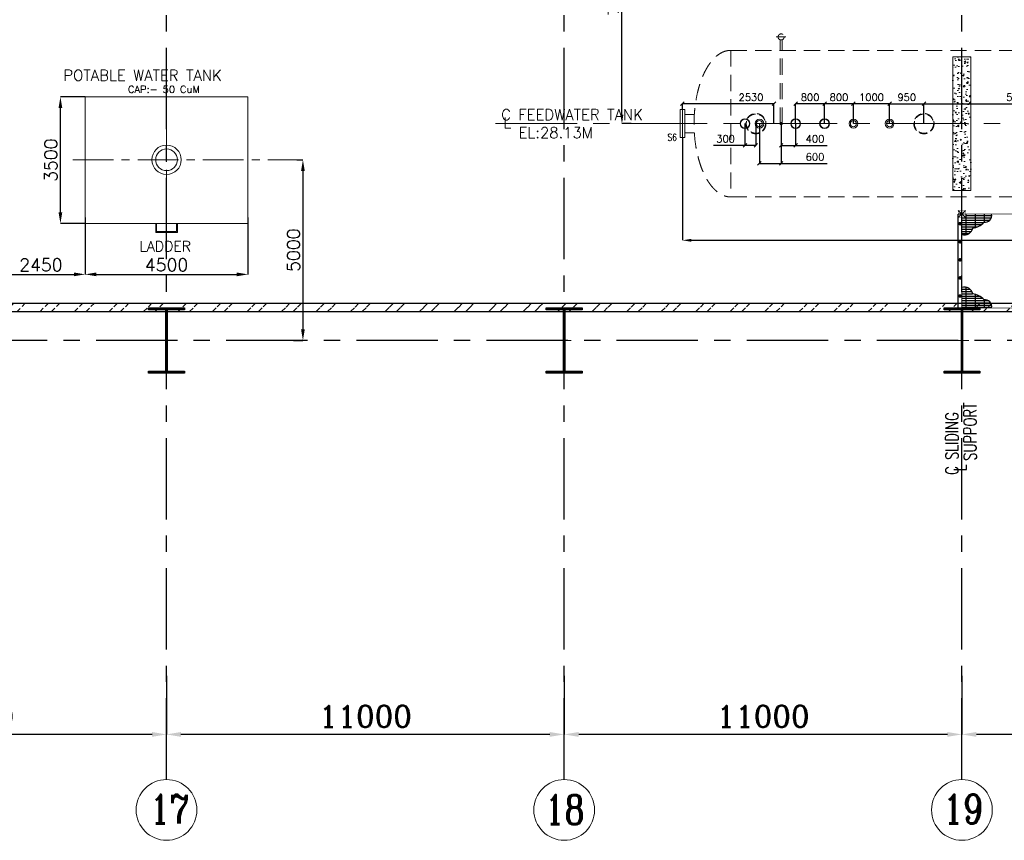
# Model space of a CAD drawing. Header units: inches. Extents: x 0 to 1544102, y -287698 to 23144100.
# Tile 57 of 256: x 202034 to 229269, y -206411 to -183704. Entities that reach past the tile are written whole.
import ezdxf

# ---------------------------------------------------------------- set-up
doc = ezdxf.new("R2010")
doc.units = ezdxf.units.IN
doc.header["$LTSCALE"] = 1800
doc.header["$MEASUREMENT"] = 0
for name, pattern in [('CENTER', [2, 1.25, -0.25, 0.25, -0.25]), ('DASHED', [0.75, 0.5, -0.25]), ('HIDDEN', [0.375, 0.25, -0.125]), ('HIDDEN2', [0.1875, 0.125, -0.0625])]:
    doc.linetypes.add(name, pattern=pattern)
doc.layers.get('0').update_dxf_attribs({"color": 253, "lineweight": 9})
for name, color, linetype, lineweight in [('CEN', 2, 'CENTER', 15), ('CONCRETE', 145, 'Continuous', 15), ('EQUIP', 8, 'HIDDEN', 9)]:
    doc.layers.add(name, color=color, linetype=linetype, lineweight=lineweight)
for name, color, linetype in [('COL', 1, 'Continuous'), ('DIM', 4, 'Continuous'), ('GRID', 251, 'CENTER'), ('STEEL', 231, 'Continuous'), ('TEXT', 3, 'Continuous'), ('WALL', 6, 'Continuous')]:
    doc.layers.add(name, color=color, linetype=linetype)
doc.styles.add('COMPLEX', font='complex')
doc.styles.add('ROMANC', font='ROMANC.SHX')
doc.styles.add('ROMANS', font='romans.shx')
doc.styles.add('SIMPLEX', font='SIMPLEX.SHX')
doc.dimstyles.new('HALF', dxfattribs={"dimtxt": 200, "dimasz": 100, "dimexe": 0, "dimexo": 0, "dimgap": 80, "dimtad": 1, "dimdec": 0, "dimzin": 0, "dimdsep": 46, "dimtxsty": 'ROMANS', "dimblk": 'OBLIQUE', "dimcen": 0, "dimclrd": 256, "dimclre": 9, "dimclrt": 256, "dimadec": 0, "dimazin": 0, "dimtfac": 0.09, "dimtdec": 0, "dimtix": 1, "dimtofl": 0, "dimtmove": 0, "dimatfit": 3, "dimldrblk": 'DOT', "dimfxl": 1, "dimtolj": 1, "dimtzin": 0, "dimarcsym": 0})
doc.dimstyles.new('K2', dxfattribs={"dimtxt": 600, "dimasz": 400, "dimexe": 200, "dimexo": 200, "dimgap": 200, "dimtad": 1, "dimdec": 0, "dimzin": 0, "dimdsep": 46, "dimtxsty": 'ROMANC', "dimcen": 0.09, "dimclrd": 256, "dimclrt": 4, "dimadec": 0, "dimazin": 0, "dimtfac": 1, "dimtdec": 0, "dimtofl": 0, "dimtmove": 1, "dimatfit": 3, "dimfxl": 0.18, "dimtolj": 1, "dimtzin": 0, "dimarcsym": 0})
doc.dimstyles.new('STANDARD1', dxfattribs={"dimtxt": 300, "dimasz": 250, "dimexe": 0, "dimexo": 0, "dimgap": 80, "dimtad": 1, "dimdec": 0, "dimzin": 0, "dimdsep": 46, "dimtxsty": 'ROMANS', "dimcen": 0, "dimclrd": 4, "dimclre": 4, "dimclrt": 7, "dimadec": 0, "dimazin": 0, "dimtfac": 0.09, "dimtdec": 0, "dimtix": 1, "dimtofl": 0, "dimtmove": 0, "dimatfit": 3, "dimfxl": 1, "dimtolj": 1, "dimtzin": 0, "dimarcsym": 0})
doc.dimstyles.new('USER175', dxfattribs={"dimscale": 175, "dimtxt": 2, "dimasz": 1.75, "dimexe": 0, "dimexo": 0, "dimgap": 0.5, "dimtad": 1, "dimdec": 0, "dimzin": 0, "dimdsep": 46, "dimtxsty": 'ROMANS', "dimcen": 0, "dimclrd": 4, "dimclre": 4, "dimclrt": 4, "dimadec": 0, "dimazin": 0, "dimtfac": 0.09, "dimtdec": 0, "dimtix": 1, "dimtofl": 0, "dimtmove": 0, "dimatfit": 3, "dimfxl": 1, "dimtolj": 1, "dimtzin": 0, "dimarcsym": 0})
pattern_1 = [(45, (-320647.8080868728, -240592.4441959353), (-477.2970773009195, 477.2970773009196), []), (45, (-320329.6100358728, -240592.4441959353), (-477.2970773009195, 477.2970773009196), [])]

# ---------------------------------------------------------------- blocks, each defined once
blk = doc.blocks.new('*D308')
at = {"layer": 'DIM', "color": 0, "lineweight": -2, "transparency": 16777216}
for p, q in [((228095.9670728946, -201855.8154803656), (228095.9670728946, -203481.3857821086)), ((238595.9670728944, -202999.7132345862), (238595.9670728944, -203481.3857821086))]:
    blk.add_line(p, q, dxfattribs=at)
at = {"layer": 'DIM', "lineweight": -2, "transparency": 16777216}
blk.add_line((238195.9670728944, -203481.3857821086), (228495.9670728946, -203481.3857821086), dxfattribs=at)
at = {"layer": 'DIM', "transparency": 16777216}
for points in [[(228495.9670728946, -203414.7191154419), (228495.9670728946, -203548.0524487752), (228095.9670728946, -203481.3857821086)], [(238195.9670728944, -203414.7191154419), (238195.9670728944, -203548.0524487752), (238595.9670728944, -203481.3857821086)]]:
    blk.add_solid(points, dxfattribs=at)
at = {"layer": 'DIM', "color": 4, "transparency": 16777216, "insert": (233345.9670728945, -202981.3857821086), "char_height": 600, "attachment_point": 5, "style": 'ROMANC'}
blk.add_mtext('\\A1;10500', dxfattribs=at)
blk = doc.blocks.new('*D309')
at = {"layer": 'DIM', "color": 0, "lineweight": -2, "transparency": 16777216}
for p, q in [((217095.9670728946, -201855.8154803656), (217095.9670728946, -203481.3857821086)), ((228095.9670728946, -202999.7132345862), (228095.9670728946, -203481.3857821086))]:
    blk.add_line(p, q, dxfattribs=at)
at = {"layer": 'DIM', "lineweight": -2, "transparency": 16777216}
blk.add_line((227695.9670728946, -203481.3857821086), (217495.9670728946, -203481.3857821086), dxfattribs=at)
at = {"layer": 'DIM', "transparency": 16777216}
for points in [[(217495.9670728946, -203414.7191154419), (217495.9670728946, -203548.0524487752), (217095.9670728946, -203481.3857821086)], [(227695.9670728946, -203414.7191154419), (227695.9670728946, -203548.0524487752), (228095.9670728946, -203481.3857821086)]]:
    blk.add_solid(points, dxfattribs=at)
at = {"layer": 'DIM', "color": 4, "transparency": 16777216, "insert": (222595.9670728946, -202981.3857821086), "char_height": 600, "attachment_point": 5, "style": 'ROMANC'}
blk.add_mtext('\\A1;11000', dxfattribs=at)
blk = doc.blocks.new('*D310')
at = {"layer": 'DIM', "color": 0, "lineweight": -2, "transparency": 16777216}
for p, q in [((206095.9670728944, -201855.8154803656), (206095.9670728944, -203481.3857821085)), ((217095.9670728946, -202999.7132345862), (217095.9670728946, -203481.3857821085))]:
    blk.add_line(p, q, dxfattribs=at)
at = {"layer": 'DIM', "lineweight": -2, "transparency": 16777216}
blk.add_line((216695.9670728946, -203481.3857821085), (206495.9670728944, -203481.3857821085), dxfattribs=at)
at = {"layer": 'DIM', "transparency": 16777216}
for points in [[(206495.9670728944, -203414.7191154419), (206495.9670728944, -203548.0524487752), (206095.9670728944, -203481.3857821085)], [(216695.9670728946, -203414.7191154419), (216695.9670728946, -203548.0524487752), (217095.9670728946, -203481.3857821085)]]:
    blk.add_solid(points, dxfattribs=at)
at = {"layer": 'DIM', "color": 4, "transparency": 16777216, "insert": (211595.9670728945, -202981.3857821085), "char_height": 600, "attachment_point": 5, "style": 'ROMANC'}
blk.add_mtext('\\A1;11000', dxfattribs=at)
blk = doc.blocks.new('*D316')
at = {"layer": 'DIM', "color": 0, "lineweight": -2, "transparency": 16777216}
for p, q in [((195095.9670728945, -201855.8154803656), (195095.9670728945, -203481.3857821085)), ((206095.9670728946, -202999.7132345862), (206095.9670728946, -203481.3857821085))]:
    blk.add_line(p, q, dxfattribs=at)
at = {"layer": 'DIM', "lineweight": -2, "transparency": 16777216}
blk.add_line((205695.9670728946, -203481.3857821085), (195495.9670728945, -203481.3857821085), dxfattribs=at)
at = {"layer": 'DIM', "transparency": 16777216}
for points in [[(195495.9670728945, -203414.7191154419), (195495.9670728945, -203548.0524487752), (195095.9670728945, -203481.3857821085)], [(205695.9670728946, -203414.7191154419), (205695.9670728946, -203548.0524487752), (206095.9670728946, -203481.3857821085)]]:
    blk.add_solid(points, dxfattribs=at)
at = {"layer": 'DIM', "color": 4, "transparency": 16777216, "insert": (200595.9670728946, -202981.3857821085), "char_height": 600, "attachment_point": 5, "style": 'ROMANC'}
blk.add_mtext('\\A1;11000', dxfattribs=at)
blk = doc.blocks.new('B-ROW COLUMN')
at = {"layer": 'COL'}
h = blk.add_hatch(dxfattribs=at)
h.set_pattern_fill('ANSI31', color=256, scale=200, style=0)
h.set_pattern_definition([(45, (155648.0475729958, 63141.7669365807), (-17.67766952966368, 17.67766952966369), [])])
h.paths.add_polyline_path([(171095.2260440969, 85177.62606348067), (172085.2260440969, 85177.62606348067), (172085.2260440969, 85127.62606348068), (171095.2260440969, 85127.62606348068)])
h.paths.add_polyline_path([(171574.2260440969, 86877.62606348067), (171606.2260440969, 86877.62606348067), (171606.2260440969, 85177.62606348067), (171574.2260440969, 85177.62606348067)])
h.paths.add_polyline_path([(171095.2260440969, 86927.62606348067), (172085.2260440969, 86927.62606348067), (172085.2260440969, 86877.62606348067), (171095.2260440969, 86877.62606348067)])
blk.add_line((171590.2260440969, 85127.62606348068), (171590.2260440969, 86927.62606348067))
at = {"layer": 'CEN'}
for p, q in [((171590.2260440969, 85127.62606348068), (171590.2260440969, 86927.62606348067)), ((171398.6575881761, 86027.62606348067), (171781.7945000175, 86027.62606348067))]:
    blk.add_line(p, q, dxfattribs=at)
at = {"layer": 'COL'}
for points in [[(171095.2260440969, 86927.62606348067), (172085.2260440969, 86927.62606348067), (172085.2260440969, 86877.62606348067), (171095.2260440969, 86877.62606348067)], [(171574.2260440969, 86877.62606348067), (171606.2260440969, 86877.62606348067), (171606.2260440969, 85177.62606348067), (171574.2260440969, 85177.62606348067)], [(171095.2260440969, 85177.62606348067), (172085.2260440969, 85177.62606348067), (172085.2260440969, 85127.62606348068), (171095.2260440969, 85127.62606348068)]]:
    blk.add_lwpolyline(points, close=True, dxfattribs=at)
blk = doc.blocks.new('DEAERATOR')
at = {"layer": 'STEEL'}
h = blk.add_hatch(dxfattribs=at)
h.set_pattern_fill('GRATE', color=256, scale=2000, style=0)
h.set_pattern_definition([(0, (-62282.90053270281, -61624.85558105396), (0, 62.5), []), (90, (-62282.90053270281, -61624.85558105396), (-250, 1.53e-14), [])])
h.paths.add_polyline_path([(-9678.352093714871, -2499.950005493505), (-10400.04997503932, -2499.950005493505), (-10400.04997503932, -2599.900005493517), (-10499.99997503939, -2599.900005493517), (-10499.99997503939, -3063.913327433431, 0.4620847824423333), (-10202.15082906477, -2887.08412778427, 0.1995693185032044), (-9892.820220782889, -2730.35261686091, 0.4767407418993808)])
h = blk.add_hatch(dxfattribs=at)
h.set_pattern_fill('GRATE', color=256, scale=2000, style=0)
h.set_pattern_definition([(0, (-62282.90053270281, 54024.90557006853), (0, -62.5), []), (270, (-62282.90053270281, 54024.90557006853), (-250, -1.53e-14), [])])
edge = h.paths.add_edge_path()
edge.add_line((-9678.352093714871, -5100.000005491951), (-10400.04997503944, -5100.000005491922))
edge.add_line((-10400.04997503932, -5100.000005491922), (-10499.99999999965, -5100))
edge.add_line((-10499.99999999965, -5100), (-10499.99997503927, -5000.050005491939))
edge.add_line((-10499.99997503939, -5000.050005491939), (-10499.99997503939, -4536.036683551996))
edge.add_arc((-10426.31712140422, -4751.187602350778), 227.4182947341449, 9.701061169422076, 108.9048218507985, ccw=False)
edge.add_arc((-10236.0030073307, -5163.296114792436), 451.7005241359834, 40.557190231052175, 85.70200368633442, ccw=False)
edge.add_arc((-9878.947333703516, -5071.703082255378), 202.5812581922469, -8.029436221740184, 93.926722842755, ccw=False)
at = {"linetype": 'HIDDEN2'}
for centre, radius in [((-16200.00000000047, 0), 279.5), ((-11550.00000000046, 0), 279.5), ((-16200.00000000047, 0), 265.5), ((-11550.00000000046, 0), 265.5)]:
    blk.add_circle(centre, radius, dxfattribs=at)
for centre, radius in [((-16500.00000000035, 0), 136.5), ((-16500.00000000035, 0), 123.8), ((-16100.00000000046, 0), 121), ((-16100.00000000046, 0), 84), ((-15100.00000000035, 4.365575e-10), 136.5), ((-15100.00000000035, 4.365575e-10), 123.8), ((-14300.00000000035, 4.365575e-10), 136.5), ((-14300.00000000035, 4.365575e-10), 123.8), ((-13500.00000000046, 0), 121), ((-13500.00000000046, 0), 84), ((-12500.00000000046, 0), 121), ((-12500.00000000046, 0), 84)]:
    blk.add_circle(centre, radius)
at = {"layer": 'CEN'}
blk.add_line((-23396.49560052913, 0), (18547.83853185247, 0), dxfattribs=at)
at = {"layer": 'COL'}
for p, q in [((-10400.04997503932, -2399.900005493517), (-10600.04997503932, -2599.900005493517)), ((-10600.04997503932, -2399.900005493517), (-10400.04997503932, -2599.900005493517))]:
    blk.add_line(p, q, dxfattribs=at)
at = {"layer": 'COL', "const_width": 10}
blk.add_lwpolyline([(-10600.04997503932, -2599.900005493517), (-10400.04997503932, -2599.900005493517), (-10400.04997503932, -2399.900005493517), (-10600.04997503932, -2399.900005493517)], close=True, dxfattribs=at)
at = {"layer": 'EQUIP'}
for p, q in [((-15633.99999999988, 2400), (-15365.99999999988, 2400)), ((-15529.99999999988, 0), (-15529.99999999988, 2321.539819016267)), ((-15469.99999999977, 0), (-15469.99999999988, 2321.539819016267)), ((-16895, 2028), (16895, 2028)), ((-16895, 2028), (-16895, -2028)), ((-16895, -2028), (16895, -2028))]:
    blk.add_line(p, q, dxfattribs=at)
at = {"layer": 'EQUIP', "linetype": 'DASHED'}
for p, q in [((-18294, 387.5), (-18294.00000000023, -387.5)), ((-18294, 387.5000000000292), (-18230, 387.5)), ((-18230, 387.5), (-18230.00000000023, -387.5)), ((-18166, 387.5), (-18230, 387.5)), ((-18166, 387.5), (-18166.00000000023, -387.5)), ((-17898.39857029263, 254), (-18166, 254)), ((-17898.39857029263, -254), (-18166.00000000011, -254)), ((-18230.00000000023, -387.5), (-18294.00000000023, -387.4999999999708)), ((-18230.00000000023, -387.5), (-18166.00000000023, -387.5))]:
    blk.add_line(p, q, dxfattribs=at)
at = {"layer": 'EQUIP'}
for centre, radius in [((-15499.99999999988, 2400), 84), ((-15499.99999999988, 0), 30)]:
    blk.add_circle(centre, radius, dxfattribs=at)
blk.add_ellipse((-16895, 0), major_axis=(-1.3973e-12, -2028), ratio=0.5, start_param=3.141592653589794, end_param=6.283185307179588, dxfattribs=at)
at = {"layer": 'STEEL'}
for p in [(-10599.99999999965, -5099.999999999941), (-10499.99999999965, -2500)]:
    blk.add_line(p, (-10599.99999999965, -2500), dxfattribs=at)
at = {"layer": 'STEEL', "const_width": 50}
for points in [[(-10574.99999999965, -2768.275666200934, 1), (-10524.99999999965, -2768.275666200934, 1)], [(-10574.99999999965, -3268.275666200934, 1), (-10524.99999999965, -3268.275666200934, 1)], [(-10574.99999999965, -3768.275666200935, 1), (-10524.99999999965, -3768.275666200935, 1)], [(-10574.99999999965, -4268.275666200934, 1), (-10524.99999999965, -4268.275666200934, 1)], [(-10574.99999999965, -4768.275666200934, 1), (-10524.99999999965, -4768.275666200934, 1)]]:
    blk.add_lwpolyline(points, format="xyb", close=True, dxfattribs=at)
at = {"layer": 'STEEL', "const_width": 25}
blk.add_lwpolyline([(3.49246e-10, -5100), (-10499.99999999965, -5100), (-10499.99999999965, -2500), (3.49246e-10, -2500)], close=True, dxfattribs=at)
at = {"layer": 'STEEL'}
for centre, radius, start, end in [((-9878.947333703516, -2528.246928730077), 202.5812581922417, 266.0732771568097, 8.029436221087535), ((-10426.31712140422, -2848.762408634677), 227.4182947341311, 251.0951781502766, 350.2989388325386), ((-10236.0030073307, -2436.653896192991), 451.7005241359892, 274.2979963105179, 319.4428097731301), ((-10426.31712140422, -4751.187602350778), 227.4182947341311, 9.701061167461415, 108.9048218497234), ((-10236.0030073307, -5163.296114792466), 451.7005241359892, 40.55719022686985, 85.70200368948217), ((-9878.947333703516, -5071.703082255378), 202.5812581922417, 351.9705637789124, 93.92672284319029)]:
    blk.add_arc(centre, radius, start, end, dxfattribs=at)
at = {"layer": 'TEXT'}
for s, style, p in [('C FEEDWATER TANK ', 'COMPLEX', (-23244.06746279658, 100)), ('L', 'COMPLEX', (-23181.22942697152, -125)), ('EL:28.13M', 'SIMPLEX', (-22762.4877316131, -400))]:
    blk.add_text(s, height=300, dxfattribs=dict(at, style=style)).set_placement(p)
at = {"layer": 'TEXT', "style": 'ROMANS', "width": 0.75}
blk.add_text('S6', height=200, dxfattribs=at).set_placement((-18642.4425365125, -478.9362797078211))
blk = doc.blocks.new('*D570')
at = {"layer": 'DIM', "color": 4, "lineweight": -2, "transparency": 16777216}
for p, q in [((164878.6135580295, -179581.0958762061), (218690.5626868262, -179581.0958762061)), ((218690.5626868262, -186331.095876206), (218690.5626868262, -179831.0958762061)), ((218947.0626868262, -186581.0958762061), (218690.5626868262, -186581.0958762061))]:
    blk.add_line(p, q, dxfattribs=at)
at = {"layer": 'DIM', "color": 4, "transparency": 16777216}
for points in [[(218648.8960201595, -179831.0958762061), (218732.2293534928, -179831.0958762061), (218690.5626868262, -179581.0958762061)], [(218648.8960201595, -186331.095876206), (218732.2293534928, -186331.095876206), (218690.5626868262, -186581.0958762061)]]:
    blk.add_solid(points, dxfattribs=at)
at = {"layer": 'DIM', "color": 7, "transparency": 16777216, "insert": (218460.5626868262, -183081.095876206), "char_height": 300, "attachment_point": 5, "rotation": 90, "style": 'ROMANS'}
blk.add_mtext('\\A1;7000', dxfattribs=at)
blk = doc.blocks.new('*D356')
at = {"layer": 'DIM', "color": 4, "lineweight": -2, "transparency": 16777216}
for p, q in [((256825.9670728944, -186468.5958762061), (256825.9670728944, -189809.0958762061)), ((220365.9670728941, -186968.5958762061), (220365.9670728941, -189809.0958762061)), ((220615.9670728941, -189809.0958762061), (256575.9670728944, -189809.0958762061))]:
    blk.add_line(p, q, dxfattribs=at)
at = {"layer": 'DIM', "color": 4, "transparency": 16777216}
for points in [[(220615.9670728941, -189767.4292095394), (220615.9670728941, -189850.7625428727), (220365.9670728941, -189809.0958762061)], [(256575.9670728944, -189767.4292095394), (256575.9670728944, -189850.7625428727), (256825.9670728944, -189809.0958762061)]]:
    blk.add_solid(points, dxfattribs=at)
at = {"layer": 'DIM', "color": 7, "transparency": 16777216, "insert": (242359.5446669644, -189579.095876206), "char_height": 300, "attachment_point": 5, "style": 'ROMANS'}
blk.add_mtext('\\A1;36460', dxfattribs=at)
blk = doc.blocks.new('_Oblique')
at = {"color": 0, "linetype": 'ByBlock', "lineweight": -2}
blk.add_line((-0.5, -0.5), (0.5, 0.5), dxfattribs=at)
blk = doc.blocks.new('*D382')
at = {"layer": 'DIM', "color": 9, "lineweight": -2, "transparency": 16777216}
for p, q in [((227045.967072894, -186581.0958762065), (227045.967072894, -186031.0958762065)), ((232290.9670728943, -186193.5958762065), (232290.9670728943, -186031.0958762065))]:
    blk.add_line(p, q, dxfattribs=at)
at = {"layer": 'DIM', "lineweight": -2, "transparency": 16777216}
blk.add_line((227045.967072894, -186031.0958762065), (232290.9670728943, -186031.0958762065), dxfattribs=at)
at = {"layer": 'DIM', "lineweight": -2, "transparency": 16777216, "xscale": 100, "yscale": 100, "zscale": 100, "rotation": 180}
blk.add_blockref('_Oblique', (227045.967072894, -186031.0958762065), dxfattribs=at)
at = {"layer": 'DIM', "lineweight": -2, "transparency": 16777216, "xscale": 100, "yscale": 100, "zscale": 100}
blk.add_blockref('_Oblique', (232290.9670728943, -186031.0958762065), dxfattribs=at)
at = {"layer": 'DIM', "transparency": 16777216, "insert": (229668.4670728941, -185851.0958762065), "char_height": 200, "attachment_point": 5, "style": 'ROMANS'}
blk.add_mtext('\\A1;5245', dxfattribs=at)
blk = doc.blocks.new('_Dot')
at = {"color": 0, "linetype": 'ByBlock', "lineweight": -2}
blk.add_line((-0.5, 0), (-1, 0), dxfattribs=at)
at = {"color": 0, "linetype": 'ByBlock', "const_width": 0.5}
blk.add_lwpolyline([(-0.25, 0, 1), (0.25, 0, 1)], format="xyb", close=True, dxfattribs=at)
blk = doc.blocks.new('*D383')
at = {"layer": 'DIM', "color": 9, "lineweight": -2, "transparency": 16777216}
for p, q in [((226095.967072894, -186581.0958762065), (226095.967072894, -186031.0958762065)), ((227045.967072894, -186581.0958762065), (227045.967072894, -186031.0958762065))]:
    blk.add_line(p, q, dxfattribs=at)
at = {"layer": 'DIM', "lineweight": -2, "transparency": 16777216}
blk.add_line((226095.967072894, -186031.0958762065), (227045.967072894, -186031.0958762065), dxfattribs=at)
at = {"layer": 'DIM', "lineweight": -2, "transparency": 16777216, "xscale": 100, "yscale": 100, "zscale": 100, "rotation": 180}
blk.add_blockref('_Oblique', (226095.967072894, -186031.0958762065), dxfattribs=at)
at = {"layer": 'DIM', "lineweight": -2, "transparency": 16777216, "xscale": 100, "yscale": 100, "zscale": 100}
blk.add_blockref('_Oblique', (227045.967072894, -186031.0958762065), dxfattribs=at)
at = {"layer": 'DIM', "transparency": 16777216, "insert": (226570.967072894, -185851.0958762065), "char_height": 200, "attachment_point": 5, "style": 'ROMANS'}
blk.add_mtext('\\A1;950', dxfattribs=at)
blk = doc.blocks.new('*D384')
at = {"layer": 'DIM', "color": 9, "lineweight": -2, "transparency": 16777216}
for p, q in [((222495.967072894, -186581.0958762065), (222495.967072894, -187681.0958762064)), ((223095.9670728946, -186581.0958762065), (223095.9670728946, -187681.0958762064))]:
    blk.add_line(p, q, dxfattribs=at)
at = {"layer": 'DIM', "lineweight": -2, "transparency": 16777216}
for p, q in [((222495.967072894, -187681.0958762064), (223095.9670728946, -187681.0958762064)), ((223095.9670728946, -187681.0958762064), (224365.4908824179, -187681.0958762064))]:
    blk.add_line(p, q, dxfattribs=at)
at = {"layer": 'DIM', "lineweight": -2, "transparency": 16777216, "xscale": 100, "yscale": 100, "zscale": 100, "rotation": 180}
blk.add_blockref('_Oblique', (222495.967072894, -187681.0958762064), dxfattribs=at)
at = {"layer": 'DIM', "lineweight": -2, "transparency": 16777216, "xscale": 100, "yscale": 100, "zscale": 100}
blk.add_blockref('_Oblique', (223095.9670728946, -187681.0958762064), dxfattribs=at)
at = {"layer": 'DIM', "transparency": 16777216, "insert": (224033.1099300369, -187501.0958762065), "char_height": 200, "attachment_point": 5, "style": 'ROMANS'}
blk.add_mtext('\\A1;600', dxfattribs=at)
blk = doc.blocks.new('*D385')
at = {"layer": 'DIM', "color": 9, "lineweight": -2, "transparency": 16777216}
for p, q in [((220365.9670728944, -186193.5958762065), (220365.9670728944, -186031.0958762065)), ((222895.9670728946, -186581.0958762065), (222895.9670728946, -186031.0958762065))]:
    blk.add_line(p, q, dxfattribs=at)
at = {"layer": 'DIM', "lineweight": -2, "transparency": 16777216}
blk.add_line((222895.9670728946, -186031.0958762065), (220365.9670728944, -186031.0958762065), dxfattribs=at)
at = {"layer": 'DIM', "lineweight": -2, "transparency": 16777216, "xscale": 100, "yscale": 100, "zscale": 100, "rotation": 180}
blk.add_blockref('_Oblique', (220365.9670728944, -186031.0958762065), dxfattribs=at)
at = {"layer": 'DIM', "lineweight": -2, "transparency": 16777216, "xscale": 100, "yscale": 100, "zscale": 100}
blk.add_blockref('_Oblique', (222895.9670728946, -186031.0958762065), dxfattribs=at)
at = {"layer": 'DIM', "transparency": 16777216, "insert": (222262.3591527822, -185851.0958762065), "char_height": 200, "attachment_point": 5, "style": 'ROMANS'}
blk.add_mtext('\\A1;2530', dxfattribs=at)
blk = doc.blocks.new('*D396')
at = {"layer": 'DIM', "color": 9, "lineweight": -2, "transparency": 16777216}
for p, q in [((225095.967072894, -186581.0958762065), (225095.967072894, -186031.0958762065)), ((226095.967072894, -186581.0958762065), (226095.967072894, -186031.0958762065))]:
    blk.add_line(p, q, dxfattribs=at)
at = {"layer": 'DIM', "lineweight": -2, "transparency": 16777216}
blk.add_line((226095.967072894, -186031.0958762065), (225095.967072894, -186031.0958762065), dxfattribs=at)
at = {"layer": 'DIM', "lineweight": -2, "transparency": 16777216, "xscale": 100, "yscale": 100, "zscale": 100, "rotation": 180}
blk.add_blockref('_Oblique', (225095.967072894, -186031.0958762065), dxfattribs=at)
at = {"layer": 'DIM', "lineweight": -2, "transparency": 16777216, "xscale": 100, "yscale": 100, "zscale": 100}
blk.add_blockref('_Oblique', (226095.967072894, -186031.0958762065), dxfattribs=at)
at = {"layer": 'DIM', "transparency": 16777216, "insert": (225595.967072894, -185851.0958762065), "char_height": 200, "attachment_point": 5, "style": 'ROMANS'}
blk.add_mtext('\\A1;1000', dxfattribs=at)
blk = doc.blocks.new('*D397')
at = {"layer": 'DIM', "color": 9, "lineweight": -2, "transparency": 16777216}
for p, q in [((224295.9670728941, -186581.095876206), (224295.9670728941, -186031.0958762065)), ((225095.967072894, -186581.0958762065), (225095.967072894, -186031.0958762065))]:
    blk.add_line(p, q, dxfattribs=at)
at = {"layer": 'DIM', "lineweight": -2, "transparency": 16777216}
blk.add_line((225095.967072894, -186031.0958762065), (224295.9670728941, -186031.0958762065), dxfattribs=at)
at = {"layer": 'DIM', "lineweight": -2, "transparency": 16777216, "xscale": 100, "yscale": 100, "zscale": 100, "rotation": 180}
blk.add_blockref('_Oblique', (224295.9670728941, -186031.0958762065), dxfattribs=at)
at = {"layer": 'DIM', "lineweight": -2, "transparency": 16777216, "xscale": 100, "yscale": 100, "zscale": 100}
blk.add_blockref('_Oblique', (225095.967072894, -186031.0958762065), dxfattribs=at)
at = {"layer": 'DIM', "transparency": 16777216, "insert": (224695.9670728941, -185851.0958762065), "char_height": 200, "attachment_point": 5, "style": 'ROMANS'}
blk.add_mtext('\\A1;800', dxfattribs=at)
blk = doc.blocks.new('*D398')
at = {"layer": 'DIM', "color": 9, "lineweight": -2, "transparency": 16777216}
for p, q in [((223495.9670728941, -186581.095876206), (223495.9670728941, -186031.0958762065)), ((224295.9670728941, -186581.095876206), (224295.9670728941, -186031.0958762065))]:
    blk.add_line(p, q, dxfattribs=at)
at = {"layer": 'DIM', "lineweight": -2, "transparency": 16777216}
blk.add_line((224295.9670728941, -186031.0958762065), (223495.9670728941, -186031.0958762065), dxfattribs=at)
at = {"layer": 'DIM', "lineweight": -2, "transparency": 16777216, "xscale": 100, "yscale": 100, "zscale": 100, "rotation": 180}
blk.add_blockref('_Oblique', (223495.9670728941, -186031.0958762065), dxfattribs=at)
at = {"layer": 'DIM', "lineweight": -2, "transparency": 16777216, "xscale": 100, "yscale": 100, "zscale": 100}
blk.add_blockref('_Oblique', (224295.9670728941, -186031.0958762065), dxfattribs=at)
at = {"layer": 'DIM', "transparency": 16777216, "insert": (223895.9670728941, -185851.0958762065), "char_height": 200, "attachment_point": 5, "style": 'ROMANS'}
blk.add_mtext('\\A1;800', dxfattribs=at)
blk = doc.blocks.new('*D399')
at = {"layer": 'DIM', "color": 9, "lineweight": -2, "transparency": 16777216}
for p, q in [((222095.9670728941, -186581.0958762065), (222095.9670728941, -187181.0958762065)), ((222395.967072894, -186581.0958762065), (222395.967072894, -187181.0958762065))]:
    blk.add_line(p, q, dxfattribs=at)
at = {"layer": 'DIM', "lineweight": -2, "transparency": 16777216}
for p, q in [((222095.9670728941, -187181.0958762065), (221221.6813586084, -187181.0958762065)), ((222395.967072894, -187181.0958762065), (222095.9670728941, -187181.0958762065))]:
    blk.add_line(p, q, dxfattribs=at)
at = {"layer": 'DIM', "lineweight": -2, "transparency": 16777216, "xscale": 100, "yscale": 100, "zscale": 100, "rotation": 180}
blk.add_blockref('_Oblique', (222095.9670728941, -187181.0958762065), dxfattribs=at)
at = {"layer": 'DIM', "lineweight": -2, "transparency": 16777216, "xscale": 100, "yscale": 100, "zscale": 100}
blk.add_blockref('_Oblique', (222395.967072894, -187181.0958762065), dxfattribs=at)
at = {"layer": 'DIM', "transparency": 16777216, "insert": (221558.8242157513, -187001.0958762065), "char_height": 200, "attachment_point": 5, "style": 'ROMANS'}
blk.add_mtext('\\A1;300', dxfattribs=at)
blk = doc.blocks.new('*D400')
at = {"layer": 'DIM', "color": 9, "lineweight": -2, "transparency": 16777216}
for p, q in [((223095.9670728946, -186581.0958762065), (223095.9670728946, -187181.0958762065)), ((223495.9670728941, -186581.095876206), (223495.9670728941, -187181.0958762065))]:
    blk.add_line(p, q, dxfattribs=at)
at = {"layer": 'DIM', "lineweight": -2, "transparency": 16777216}
for p, q in [((223095.9670728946, -187181.0958762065), (223495.9670728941, -187181.0958762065)), ((223495.9670728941, -187181.0958762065), (224370.2527871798, -187181.0958762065))]:
    blk.add_line(p, q, dxfattribs=at)
at = {"layer": 'DIM', "lineweight": -2, "transparency": 16777216, "xscale": 100, "yscale": 100, "zscale": 100, "rotation": 180}
blk.add_blockref('_Oblique', (223095.9670728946, -187181.0958762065), dxfattribs=at)
at = {"layer": 'DIM', "lineweight": -2, "transparency": 16777216, "xscale": 100, "yscale": 100, "zscale": 100}
blk.add_blockref('_Oblique', (223495.9670728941, -187181.0958762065), dxfattribs=at)
at = {"layer": 'DIM', "transparency": 16777216, "insert": (224033.1099300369, -187001.0958762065), "char_height": 200, "attachment_point": 5, "style": 'ROMANS'}
blk.add_mtext('\\A1;400', dxfattribs=at)
blk = doc.blocks.new('*D587')
at = {"color": 4, "lineweight": -2, "transparency": 16777216}
for p, q in [((209701.8445296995, -187581.417812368), (209868.8214427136, -187581.417812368)), ((209868.8214427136, -187887.6678123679), (209868.8214427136, -192274.8458762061)), ((209610.7737393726, -192581.0958762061), (209868.8214427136, -192581.0958762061))]:
    blk.add_line(p, q, dxfattribs=at)
at = {"color": 4, "transparency": 16777216}
for points in [[(209817.779776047, -187887.6678123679), (209919.8631093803, -187887.6678123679), (209868.8214427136, -187581.417812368)], [(209817.779776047, -192274.8458762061), (209919.8631093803, -192274.8458762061), (209868.8214427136, -192581.0958762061)]]:
    blk.add_solid(points, dxfattribs=at)
at = {"color": 4, "transparency": 16777216, "insert": (209606.3214427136, -190081.256844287), "char_height": 350, "attachment_point": 5, "rotation": 90, "style": 'ROMANS'}
blk.add_mtext('\\A1;5000', dxfattribs=at)
blk = doc.blocks.new('*D588')
at = {"color": 4, "lineweight": -2, "transparency": 16777216}
for p, q in [((203845.9670728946, -185841.4178123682), (203160.5268588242, -185841.4178123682)), ((203160.5268588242, -189035.1678123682), (203160.5268588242, -186147.6678123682)), ((203845.9670728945, -189341.4178123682), (203160.5268588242, -189341.4178123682))]:
    blk.add_line(p, q, dxfattribs=at)
at = {"color": 4, "transparency": 16777216}
for points in [[(203109.4851921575, -186147.6678123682), (203211.5685254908, -186147.6678123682), (203160.5268588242, -185841.4178123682)], [(203109.4851921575, -189035.1678123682), (203211.5685254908, -189035.1678123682), (203160.5268588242, -189341.4178123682)]]:
    blk.add_solid(points, dxfattribs=at)
at = {"color": 4, "transparency": 16777216, "insert": (202898.0268588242, -187591.4178123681), "char_height": 350, "attachment_point": 5, "rotation": 90, "style": 'ROMANS'}
blk.add_mtext('\\A1;3500', dxfattribs=at)
blk = doc.blocks.new('*D589')
at = {"color": 4, "lineweight": -2, "transparency": 16777216}
for p, q in [((203845.9670728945, -189176.8342291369), (203845.9670728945, -190751.7058574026)), ((208345.9670728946, -189176.8342291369), (208345.9670728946, -190751.7058574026)), ((204152.2170728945, -190751.7058574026), (208039.7170728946, -190751.7058574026))]:
    blk.add_line(p, q, dxfattribs=at)
at = {"color": 4, "transparency": 16777216}
for points in [[(204152.2170728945, -190700.6641907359), (204152.2170728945, -190802.7475240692), (203845.9670728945, -190751.7058574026)], [(208039.7170728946, -190700.6641907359), (208039.7170728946, -190802.7475240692), (208345.9670728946, -190751.7058574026)]]:
    blk.add_solid(points, dxfattribs=at)
at = {"color": 4, "transparency": 16777216, "insert": (206095.9670728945, -190489.2058574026), "char_height": 350, "attachment_point": 5, "style": 'ROMANS'}
blk.add_mtext('\\A1;4500', dxfattribs=at)
blk = doc.blocks.new('*D90')
at = {"color": 4, "lineweight": -2, "transparency": 16777216}
for p, q in [((201395.7619961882, -190081.095876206), (201395.7619961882, -190751.7058574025)), ((203845.9670728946, -190090.4780799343), (203845.9670728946, -190751.7058574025)), ((201702.0119961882, -190751.7058574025), (203539.7170728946, -190751.7058574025))]:
    blk.add_line(p, q, dxfattribs=at)
at = {"color": 4, "transparency": 16777216}
for points in [[(201702.0119961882, -190700.6641907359), (201702.0119961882, -190802.7475240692), (201395.7619961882, -190751.7058574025)], [(203539.7170728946, -190700.6641907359), (203539.7170728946, -190802.7475240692), (203845.9670728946, -190751.7058574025)]]:
    blk.add_solid(points, dxfattribs=at)
at = {"color": 4, "transparency": 16777216, "insert": (202620.8645345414, -190489.2058574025), "char_height": 350, "attachment_point": 5, "style": 'ROMANS'}
blk.add_mtext('\\A1;2450', dxfattribs=at)

msp = doc.modelspace()

# ---------------------------------------------------------------- hatches: boundary and pattern name
h = msp.add_hatch()
h.set_pattern_fill('ANSI32', color=256, scale=1800, style=0)
h.set_pattern_definition(pattern_1)
edge = h.paths.add_edge_path()
edge.add_line((181169.5734245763, -178191.0958762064), (206945.9670728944, -178191.095876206))
edge.add_line((181169.5734245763, -178421.095876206), (206945.9670728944, -178421.0958762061))
edge.add_line((164695.9670728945, -178191.0958762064), (179169.5734245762, -178191.0958762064))
edge.add_line((164695.9670728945, -178421.095876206), (179169.5734245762, -178421.095876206))
edge.add_line((208445.9670728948, -178191.095876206), (254145.9748972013, -178191.0958762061))
edge.add_line((208445.9670728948, -178421.095876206), (254145.9748972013, -178421.0958762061))
edge.add_line((255255.9748972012, -178191.0958762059), (272835.9670728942, -178191.095876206))
edge.add_line((255255.9748972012, -178421.0958762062), (272605.9670728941, -178421.095876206))
edge.add_line((272835.9670728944, -184617.9720606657), (272835.9670728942, -178191.095876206))
edge.add_line((272605.9670728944, -184594.564150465), (272605.9670728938, -178421.0958762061))
h = msp.add_hatch()
h.set_pattern_fill('ANSI32', color=256, scale=1800, style=0)
h.set_pattern_definition(pattern_1)
edge = h.paths.add_edge_path()
edge.add_line((157279.9855784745, -191551.0958762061), (272605.9670728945, -191551.095876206))
edge.add_line((157495.9670728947, -191781.0958762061), (272835.9670728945, -191781.0958762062))
at = {"layer": 'CONCRETE'}
h = msp.add_hatch(dxfattribs=at)
h.set_pattern_fill('AR-CONC', color=256, scale=50, style=0)
h.set_pattern_definition([(50, (135793.9184614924, -237801.1758905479), (358.6300913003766, -31.37606749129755), [37.5, -412.5]), (355, (135793.9184614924, -237801.1758905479), (-69.37566680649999, 376.0960668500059), [30, -330]), (100.4514, (135823.8043014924, -237803.7905605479), (289.2546908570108, 344.7197710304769), [31.87009499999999, -350.5710559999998]), (46.18420000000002, (135793.9184614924, -237701.1758905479), (533.6205243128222, -82.75950716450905), [56.24999999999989, -618.7499999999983]), (96.63559999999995, (135838.3868339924, -237708.0725440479), (467.3313527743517, 487.0589354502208), [47.80514399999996, -525.8564999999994]), (351.1842000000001, (135793.9184614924, -237701.1758905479), (467.3309725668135, 487.0593004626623), [45, -495]), (21, (135843.9184614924, -237726.1758905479), (298.4535260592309, -201.3094453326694), [37.5, -412.5]), (326, (135843.9184614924, -237726.1758905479), (121.6576659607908, 362.5750225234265), [30, -330]), (71.45140000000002, (135868.7895779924, -237742.9516935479), (420.1113142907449, 161.2652483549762), [31.870095, -350.571056]), (37.50000000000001, (135793.9184614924, -237801.1758905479), (6.079927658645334, 166.4469269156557), [0, -326, 0, -335, 0, -331.25]), (7.499999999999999, (135793.9184614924, -237801.1758905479), (131.5347687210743, 197.2058559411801), [0, -191, 0, -318.5, 0, -126.25]), (327.5, (135682.4184614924, -237801.1758905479), (266.9112180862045, -11.27743586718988), [0, -125, 0, -390, 0, -517.4999999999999]), (317.5, (135632.4184614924, -237801.1758905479), (291.5930846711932, 50.05249116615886), [0, -162.5, 0, -259, 0, -367.5])])
h.paths.add_polyline_path([(227845.9670728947, -184731.095876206), (227845.9670728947, -186581.0958762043), (228095.9670728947, -186581.0958762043), (228095.9670728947, -184731.095876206)])
h.paths.add_polyline_path([(227845.9670728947, -186581.0958762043), (227845.9670728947, -188431.0958762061), (228095.9670728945, -188431.0958762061), (228095.9670728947, -186581.0958762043)])
h.paths.add_polyline_path([(228345.9670728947, -186581.0958762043), (228345.9670728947, -184731.095876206), (228095.9670728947, -184731.095876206), (228095.9670728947, -186581.0958762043)])
h.paths.add_polyline_path([(228345.9670728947, -188431.0958762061), (228345.9670728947, -186581.0958762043), (228095.9670728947, -186581.0958762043), (228095.9670728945, -188431.0958762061)])

# ---------------------------------------------------------------- linework, layer by layer
at = {"color": 1}
for p, q in [((208345.9670728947, -185841.4178123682), (203845.9670728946, -185841.4178123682)), ((203845.9670728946, -185841.4178123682), (203845.9670728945, -189341.4178123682)), ((208345.9670728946, -185841.4178123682), (208345.9670728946, -189341.4178123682)), ((208345.9670728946, -189341.4178123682), (203845.9670728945, -189341.4178123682))]:
    msp.add_line(p, q, dxfattribs=at)
for p, q in [((205795.9670728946, -189341.417812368), (205795.9670728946, -189591.417812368)), ((205820.9670728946, -189341.417812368), (205820.9670728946, -189566.417812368)), ((206370.9670728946, -189341.417812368), (206370.9670728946, -189566.417812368)), ((206395.9670728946, -189341.417812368), (206395.9670728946, -189591.417812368)), ((205795.9670728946, -189591.417812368), (206395.9670728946, -189591.417812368)), ((205820.9670728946, -189566.417812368), (206370.9670728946, -189566.417812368))]:
    msp.add_line(p, q)
for centre, radius in [((206095.9670728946, -187581.4178123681), 406), ((206095.9670728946, -187581.4178123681), 300), ((206095.9670728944, -205571.0278477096), 840.3417717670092), ((206095.9670728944, -205571.0278477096), 840.3417717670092), ((217095.9670728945, -205571.0278477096), 840.3417717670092), ((217095.9670728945, -205571.0278477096), 840.3417717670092), ((228095.9670728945, -205571.0278477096), 840.3417717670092), ((228095.9670728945, -205571.0278477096), 840.3417717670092)]:
    msp.add_circle(centre, radius)
at = {"layer": 'CEN', "ltscale": 0.5}
for p, q in [((206095.9670728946, -189433.9178123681), (206095.9670728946, -185728.9178123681)), ((203500.9249440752, -187581.4178123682), (209701.8445296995, -187581.417812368))]:
    msp.add_line(p, q, dxfattribs=at)
at = {"layer": 'CONCRETE'}
msp.add_lwpolyline([(227845.9670728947, -184731.095876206), (228345.9670728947, -184731.095876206), (228345.9670728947, -188431.0958762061), (227845.9670728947, -188431.0958762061)], close=True, dxfattribs=at)
at = {"layer": 'GRID'}
for p, q in [((206095.9670728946, -204730.6860759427), (206095.9670728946, -176081.0958762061)), ((217095.9670728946, -204730.6860759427), (217095.9670728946, -176081.0958762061)), ((228095.9670728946, -204730.6860759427), (228095.9670728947, -176081.0958762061)), ((278395.9670728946, -192581.0958762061), (19295.96707289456, -192581.095876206))]:
    msp.add_line(p, q, dxfattribs=at)
at = {"layer": 'WALL'}
for p, q in [((157279.9855784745, -191551.0958762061), (272605.9670728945, -191551.095876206)), ((157495.9670728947, -191781.0958762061), (272835.9670728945, -191781.0958762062))]:
    msp.add_line(p, q, dxfattribs=at)

# ---------------------------------------------------------------- block references
for name, p in [('DEAERATOR', (238595.9670728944, -186581.0958762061)), ('B-ROW COLUMN', (34505.7410287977, -278608.7219396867)), ('B-ROW COLUMN', (45505.74102879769, -278608.7219396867)), ('B-ROW COLUMN', (56505.7410287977, -278608.7219396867))]:
    msp.add_blockref(name, p)

# ---------------------------------------------------------------- texts
at = {"layer": 'TEXT', "style": 'ROMANS'}
for s, height, p in [('POTABLE WATER TANK', 300, (203242.3410144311, -185392.4537917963)), ('CAP:- 50 CuM', 200, (205029.9145590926, -185731.4147692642)), ('LADDER', 285, (205344.2110209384, -190114.6214853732))]:
    msp.add_text(s, height=height, dxfattribs=at).set_placement(p)
at = {"layer": 'TEXT', "color": 3, "style": 'ROMANS', "width": 0.75}
for s, p in [('SUPPORT', (228495.9670728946, -195905.2219396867)), ('C SLIDING', (227995.9670728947, -196299.7219396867)), ('L', (228222.9670728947, -196200.2219396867))]:
    msp.add_text(s, height=350, rotation=90, dxfattribs=at).set_placement(p)
at = {"layer": 'TEXT', "style": 'ROMANC', "width": 0.8}
for s, p in [('17', (205634.0222364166, -205950.3641117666)), ('18', (216557.327563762, -205961.5723088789)), ('19', (227580.4862602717, -205944.627253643))]:
    msp.add_text(s, height=800, dxfattribs=at).set_placement(p)

# ---------------------------------------------------------------- dimensions: what is measured, and where the dimension line sits
for base, p1, p2, picture, middle in [((203160.5268588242, -185841.4178123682), (203845.9670728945, -189341.4178123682), (203845.9670728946, -185841.4178123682), '*D588', (202898.0268588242, -187591.4178123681)), ((209868.8214427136, -192581.0958762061), (209701.8445296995, -187581.417812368), (209610.7737393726, -192581.0958762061), '*D587', (209606.3214427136, -190081.256844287))]:
    dim = msp.add_linear_dim(base=base, p1=p1, p2=p2, angle=90, dimstyle='USER175')
    dim.commit()
    dim.dimension.update_dxf_attribs({"geometry": picture, "text_midpoint": middle})
for base, p1, p2, picture, middle in [((208345.9670728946, -190751.7058574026), (203845.9670728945, -189176.8342291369), (208345.9670728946, -189176.8342291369), '*D589', (206095.9670728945, -190489.2058574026)), ((203845.9670728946, -190751.7058574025), (201395.7619961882, -190081.095876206), (203845.9670728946, -190090.4780799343), '*D90', (202620.8645345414, -190489.2058574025))]:
    dim = msp.add_linear_dim(base=base, p1=p1, p2=p2, dimstyle='USER175')
    dim.commit()
    dim.dimension.update_dxf_attribs({"geometry": picture, "text_midpoint": middle})
at = {"layer": 'DIM'}
dim = msp.add_linear_dim(base=(218690.5626868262, -179581.0958762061), p1=(218947.0626868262, -186581.0958762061), p2=(164878.6135580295, -179581.0958762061), angle=90, dimstyle='STANDARD1', dxfattribs=at)
dim.commit()
dim.dimension.update_dxf_attribs({"geometry": '*D570', "text_midpoint": (218460.5626868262, -183081.095876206)})
for base, p1, p2, dimstyle, picture, middle in [((220365.9670728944, -186031.0958762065), (222895.9670728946, -186581.0958762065), (220365.9670728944, -186193.5958762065), 'HALF', '*D385', (222262.3591527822, -186031.0958762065)), ((232290.9670728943, -186031.0958762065), (227045.967072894, -186581.0958762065), (232290.9670728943, -186193.5958762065), 'HALF', '*D382', (229668.4670728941, -186031.0958762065)), ((256825.9670728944, -189809.0958762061), (220365.9670728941, -186968.5958762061), (256825.9670728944, -186468.5958762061), 'STANDARD1', '*D356', (242359.5446669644, -189809.0958762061)), ((222095.9670728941, -187181.0958762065), (222395.967072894, -186581.0958762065), (222095.9670728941, -186581.0958762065), 'HALF', '*D399', (221558.8242157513, -187181.0958762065)), ((222495.967072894, -187681.0958762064), (223095.9670728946, -186581.0958762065), (222495.967072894, -186581.0958762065), 'HALF', '*D384', (224033.1099300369, -187681.0958762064)), ((223495.9670728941, -187181.0958762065), (223095.9670728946, -186581.0958762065), (223495.9670728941, -186581.095876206), 'HALF', '*D400', (224033.1099300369, -187181.0958762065))]:
    dim = msp.add_linear_dim(base=base, p1=p1, p2=p2, dimstyle=dimstyle, dxfattribs=at)
    dim.commit()
    dim.dimension.update_dxf_attribs({"geometry": picture, "text_midpoint": middle, "dimtype": 160})
for base, p1, p2, picture, middle in [((223495.9670728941, -186031.0958762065), (224295.9670728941, -186581.095876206), (223495.9670728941, -186581.095876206), '*D398', (223895.9670728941, -185851.0958762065)), ((224295.9670728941, -186031.0958762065), (225095.967072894, -186581.0958762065), (224295.9670728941, -186581.095876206), '*D397', (224695.9670728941, -185851.0958762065)), ((225095.967072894, -186031.0958762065), (226095.967072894, -186581.0958762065), (225095.967072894, -186581.0958762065), '*D396', (225595.967072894, -185851.0958762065)), ((227045.967072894, -186031.0958762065), (226095.967072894, -186581.0958762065), (227045.967072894, -186581.0958762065), '*D383', (226570.967072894, -185851.0958762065))]:
    dim = msp.add_linear_dim(base=base, p1=p1, p2=p2, dimstyle='HALF', dxfattribs=at)
    dim.commit()
    dim.dimension.update_dxf_attribs({"geometry": picture, "text_midpoint": middle})
for base, p1, p2, picture, middle in [((195095.9670728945, -203481.3857821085), (206095.9670728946, -202999.7132345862), (195095.9670728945, -201855.8154803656), '*D316', (200595.9670728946, -202981.3857821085)), ((206095.9670728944, -203481.3857821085), (217095.9670728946, -202999.7132345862), (206095.9670728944, -201855.8154803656), '*D310', (211595.9670728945, -202981.3857821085)), ((217095.9670728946, -203481.3857821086), (228095.9670728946, -202999.7132345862), (217095.9670728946, -201855.8154803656), '*D309', (222595.9670728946, -202981.3857821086)), ((228095.9670728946, -203481.3857821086), (238595.9670728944, -202999.7132345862), (228095.9670728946, -201855.8154803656), '*D308', (233345.9670728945, -202981.3857821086))]:
    dim = msp.add_linear_dim(base=base, p1=p1, p2=p2, angle=180, dimstyle='K2', override={"dimexe": 0, "dimexo": 0}, dxfattribs=at)
    dim.commit()
    dim.dimension.update_dxf_attribs({"geometry": picture, "text_midpoint": middle})

doc.saveas('drawing.dxf')
